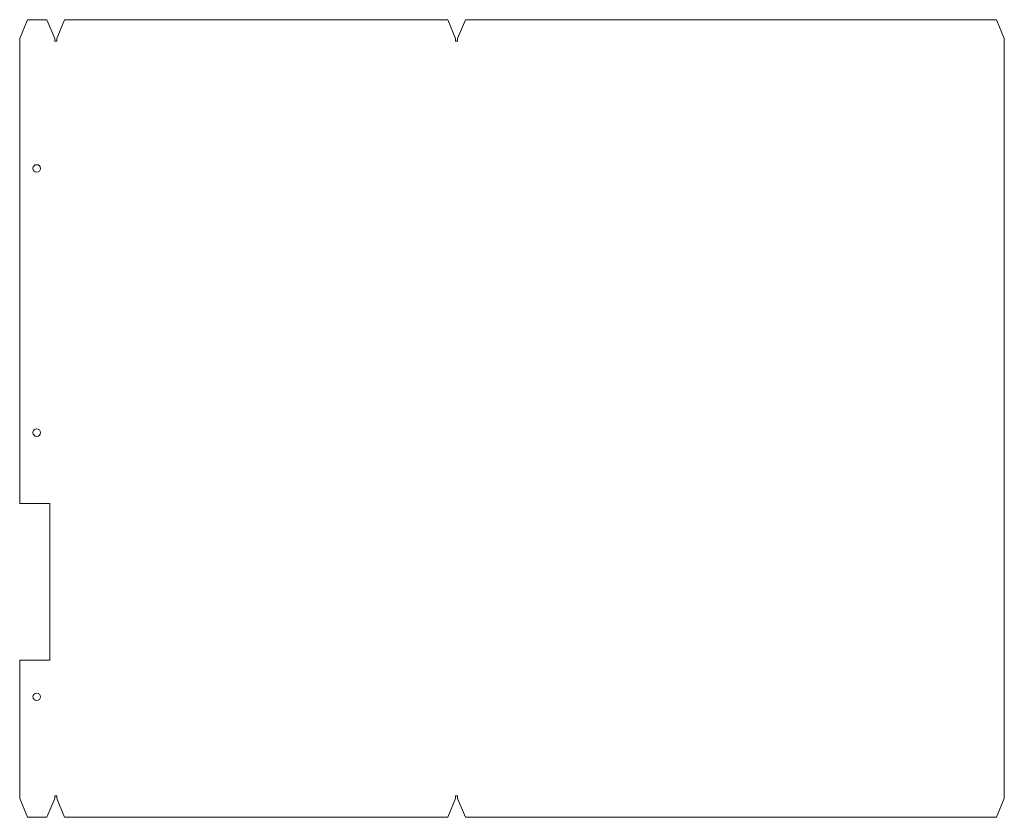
# Model space of a CAD drawing. Header units: millimetres. Extents: x -231 to 291, y -411 to 11.
import ezdxf

# ---------------------------------------------------------------- set-up
doc = ezdxf.new("R2010")
doc.units = ezdxf.units.MM
doc.linetypes.add('K5LT_THIN', pattern=[0])

msp = doc.modelspace()

# ---------------------------------------------------------------- linework, layer by layer
at = {"color": 7, "linetype": 'K5LT_THIN', "lineweight": 18}
for p, q in [((-226.81, 11.34), (-230.95, 1.34)), ((-216.51, 11.34), (-226.81, 11.34)), ((-212.36, 1.34), (-216.51, 11.34)), ((-207.16, 11.34), (-211.3, 1.34)), ((-4.14, 11.34), (-207.16, 11.34)), ((0, 1.34), (-4.14, 11.34)), ((5.2, 11.34), (1.06, 1.34)), ((286.5, 11.34), (5.2, 11.34)), ((290.65, 1.34), (286.5, 11.34)), ((-230.95, 1.34), (-230.95, 0)), ((-230.95, -245), (-230.95, 0)), ((-212.36, 0), (-212.36, 1.34)), ((-212.36, 0), (-211.3, 0)), ((-211.3, 1.34), (-211.3, 0)), ((0, 0), (0, 1.34)), ((0, 0), (1.06, 0)), ((1.06, 1.34), (1.06, 0)), ((290.65, 0), (290.65, 1.34)), ((290.65, -400), (290.65, 0)), ((-214.95, -245), (-230.95, -245)), ((-214.95, -328), (-214.95, -245)), ((-230.95, -400), (-230.95, -328)), ((-230.95, -328), (-214.95, -328)), ((-230.95, -400), (-230.95, -401.34)), ((-230.95, -401.34), (-226.81, -411.34)), ((-216.51, -411.34), (-212.36, -401.34)), ((-212.36, -400), (-211.3, -400)), ((-212.36, -401.34), (-212.36, -400)), ((-211.3, -400), (-211.3, -401.34)), ((-211.3, -401.34), (-207.16, -411.34)), ((-4.14, -411.34), (0, -401.34)), ((0, -400), (1.06, -400)), ((0, -401.34), (0, -400)), ((1.06, -400), (1.06, -401.34)), ((1.06, -401.34), (5.2, -411.34)), ((286.5, -411.34), (290.65, -401.34)), ((290.65, -401.34), (290.65, -400)), ((-226.81, -411.34), (-216.51, -411.34)), ((-207.16, -411.34), (-4.14, -411.34)), ((5.2, -411.34), (286.5, -411.34))]:
    msp.add_line(p, q, dxfattribs=at)
for centre in [(-221.95, -67.5), (-221.95, -207.5), (-221.95, -347.5)]:
    msp.add_circle(centre, 2, dxfattribs=at)

doc.saveas('drawing.dxf')
